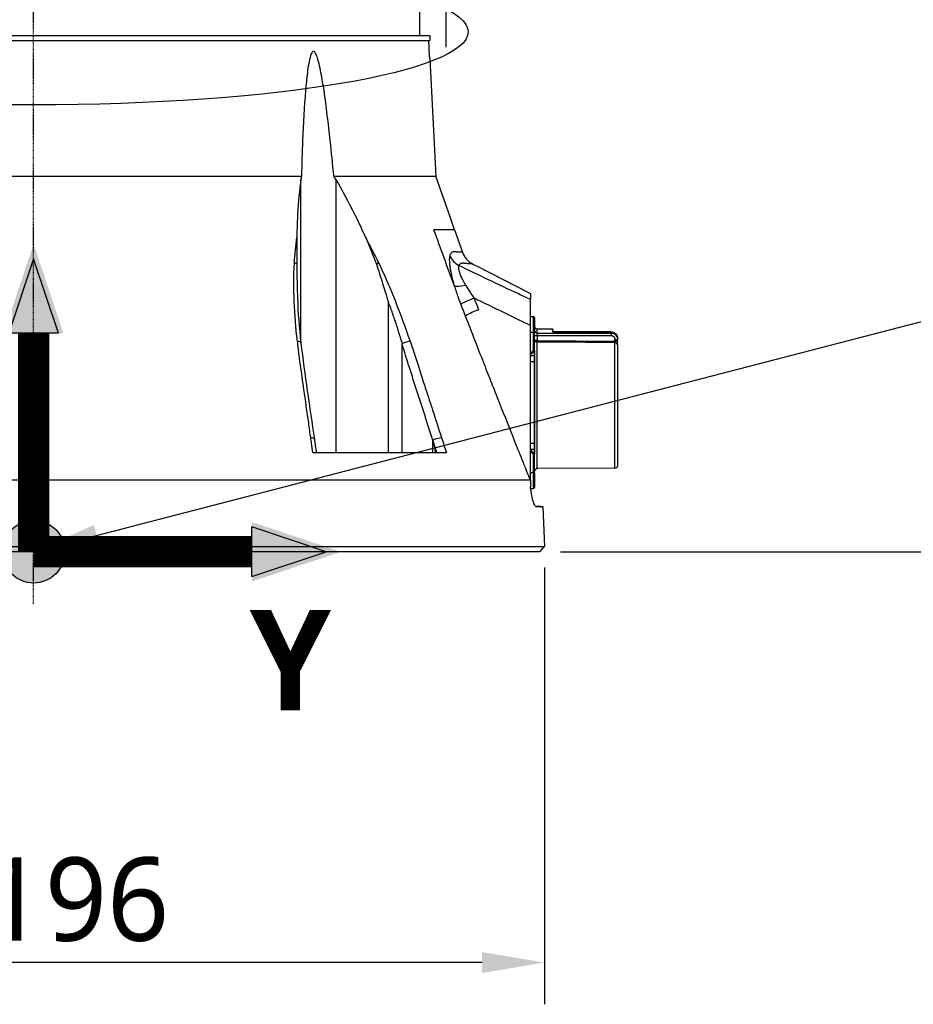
# Model space of a CAD drawing. Header units: millimetres. Extents: x 0 to 4378, y 0 to 2376.
# Tile 40 of 211: x 1700 to 1871, y 501 to 689. Entities that reach past the tile are written whole.
import ezdxf

# ---------------------------------------------------------------- set-up
doc = ezdxf.new("R2010")
doc.units = ezdxf.units.MM
doc.header["$LTSCALE"] = 0.2
doc.linetypes.add('CENTER2', pattern=[1.125, 0.75, -0.125, 0.125, -0.125])
for name, color, linetype in [('02_Center Line', 1, 'CENTER2'), ('07_Special Line2', 76, 'Continuous'), ('12_Before Rev.Num.', 5, 'Continuous'), ('13_After Rev.Num.', 6, 'Continuous')]:
    doc.layers.add(name, color=color, linetype=linetype)
doc.layers.add('14_Mark', color=7, linetype='Continuous', true_color=0xe03c31)
doc.styles.add('Rainbow-5.0 Style', font='malgunsl.ttf')
doc.dimstyles.new('Rainbow-5.0 Style', dxfattribs={"dimtxt": 4, "dimasz": 2.5, "dimexe": 1, "dimexo": 1, "dimgap": 1, "dimtad": 1, "dimdsep": 46, "dimtxsty": 'Rainbow-5.0 Style', "dimcen": 0, "dimclrd": 251, "dimclre": 251, "dimclrt": 7, "dimazin": 3, "dimtp": 0.1, "dimtm": 0.1, "dimtfac": 0.61, "dimtmove": 0, "dimatfit": 3, "dimfxl": 1, "dimlwd": -1, "dimlwe": -1, "dimarcsym": 1})
doc.dimstyles.new('Rainbow-5.0 Style$0', dxfattribs={"dimtxt": 4, "dimasz": 3, "dimexe": 2, "dimexo": 1, "dimgap": 0.8, "dimtad": 1, "dimzin": 9, "dimdsep": 46, "dimtxsty": 'Rainbow-5.0 Style', "dimcen": 0, "dimclrd": 251, "dimclre": 251, "dimclrt": 256, "dimadec": 1, "dimazin": 0, "dimtp": 0.1, "dimtm": 0.1, "dimtfac": 0.61, "dimtmove": 0, "dimatfit": 3, "dimfxl": 1, "dimlwd": -1, "dimlwe": -1, "dimarcsym": 1})

# ---------------------------------------------------------------- blocks, each defined once
blk = doc.blocks.new('Blk$A23K1-2P24F')
for p, q in [((74, 105), (74, 99)), ((-76, 99), (76, 99)), ((76, 99), (76, 98)), ((-76, 98), (76, 98)), ((75.95, 95), (75.79, 98)), ((75.97, 94.5), (77.15, 72.03)), ((-51.36, 72.03), (51.36, 72.03)), ((57.57, 72.03), (77.15, 72.03)), ((79.94, 64), (77.15, 72.03)), ((51.26, 40.02), (51.26, 71.39)), ((57.95, 71.39), (57.95, 19)), ((80.73, 61.74), (79.94, 64)), ((80.73, 61.74), (76.76, 61.74)), ((80.73, 61.74), (82.22, 57.42)), ((68.07, 47.76), (68.1, 47.7)), ((68.07, 19), (68.07, 47.76)), ((95.28, 13.76), (95.29, 48.34)), ((95.29, 45.12), (95.83, 45.12)), ((95.83, 45.12), (95.83, 42.12)), ((96.08, 44.87), (96.08, 42.12)), ((95.29, 42.12), (95.83, 42.12)), ((95.83, 42.12), (95.83, 38.56)), ((96.08, 42.12), (95.83, 42.12)), ((96.08, 38.56), (96.08, 42.12)), ((96.58, 41.91), (96.58, 42.72)), ((96.58, 42.72), (99.46, 42.72)), ((96.58, 41.91), (110.78, 41.91)), ((96.58, 41.91), (96.58, 41.44)), ((110.78, 42.13), (99.58, 42.13)), ((99.61, 42.14), (110.78, 42.14)), ((110.78, 42.14), (110.78, 42.13)), ((110.78, 42.13), (110.78, 41.91)), ((110.78, 41.91), (110.78, 41.44)), ((70.65, 19), (70.65, 39.92)), ((96.08, 41.44), (96.58, 41.44)), ((96.58, 41.44), (96.58, 40.47)), ((96.58, 41.44), (110.78, 41.44)), ((96.58, 40.47), (111.48, 40.38)), ((96.58, 40.47), (96.58, 40.47)), ((96.58, 15.93), (96.58, 40.19)), ((111.48, 40.69), (111.98, 40.69)), ((111.48, 40.38), (111.48, 40.69)), ((111.98, 40.38), (111.48, 40.38)), ((111.49, 16), (111.49, 40.11)), ((111.79, 41.36), (111.79, 41.36)), ((111.98, 40.89), (111.98, 40.69)), ((111.98, 40.7), (111.98, 40.7)), ((111.98, 40.69), (111.98, 40.38)), ((111.98, 39.65), (111.98, 39.32)), ((95.83, 38.56), (95.29, 38.01)), ((95.29, 37.72), (95.98, 38.41)), ((96.08, 38.56), (95.83, 38.56)), ((95.83, 38.56), (95.98, 38.41)), ((95.98, 38.41), (95.98, 37.64)), ((96.08, 38.56), (96.08, 37.79)), ((111.98, 39.32), (111.98, 16.71)), ((95.29, 37.64), (95.98, 37.64)), ((95.29, 36.49), (96.01, 36.49)), ((96.08, 36.49), (96.01, 36.49)), ((96.01, 36.49), (96.01, 20.76)), ((96.08, 36.49), (96.08, 20.76)), ((111.98, 36.63), (111.98, 35.57)), ((51.26, 35.21), (51.26, 35.22)), ((111.98, 34.47), (111.98, 28.42)), ((96.08, 30.04), (96.08, 30.73)), ((111.98, 27.32), (111.98, 26.55)), ((90.28, 26.1), (90.28, 26.1)), ((90.28, 26.1), (90.28, 26.1)), ((96.08, 25.4), (96.08, 25.77)), ((76.56, 19), (76.56, 21.4)), ((53.55, 19), (79.15, 19)), ((96.01, 20.76), (95.28, 20.76)), ((95.98, 19.6), (95.28, 19.6)), ((95.98, 18.83), (95.28, 19.53)), ((95.28, 19.24), (95.83, 18.69)), ((95.98, 19.6), (95.98, 18.83)), ((95.99, 19.87), (95.99, 19.87)), ((96.08, 20.76), (96.01, 20.76)), ((96.08, 19.46), (96.08, 18.69)), ((111.98, 19.82), (111.98, 19.09)), ((95.83, 18.69), (95.98, 18.83)), ((96.08, 18.69), (95.83, 18.69)), ((95.83, 18.69), (95.83, 15.12)), ((96.08, 15.12), (96.08, 18.69)), ((95.83, 15.12), (95.28, 15.12)), ((96.08, 15.12), (95.83, 15.12)), ((95.83, 15.12), (95.83, 12.12)), ((96.08, 15.12), (96.08, 12.37)), ((111.49, 16), (96.58, 15.93)), ((-97.38, 13.79), (95.2, 13.79)), ((95.28, 13.75), (95.28, 12.43)), ((95.32, 12.12), (95.83, 12.12)), ((96.39, 8.67), (96.57, 8.66)), ((97.63, 8.62), (97.43, 8.63)), ((97.63, 8.62), (98, 1)), ((-98, 1), (98, 1)), ((97.05, 0), (-97.05, 0)), ((43.67, 0), (43.67, 0)), ((57.69, 0), (57.69, 0)), ((97.05, 0), (98, 1)), ((26.98, 0), (26.98, 0))]:
    blk.add_line(p, q)
for centre, radius, start, end in [((86, 58.73), 4, 199.1531, 242.944), ((95.83, 44.87), 0.25, 359.9999, 89.9999), ((95.83, 12.37), 0.25, 269.9999, 359.9999)]:
    blk.add_arc(centre, radius, start, end)
for centre, major_axis, ratio, start_param, end_param in [((83.47, 58.05), (3.83, -1.16), 0.925248, 3.818786, 4.47978), ((49.16, 54.86), (-1.5, 0.09), 0.431477, 3.680016, 4.130429), ((65.27, 54.96), (1.1, 0.54), 0.051708, 5.11953, 5.637425), ((84.3, 52.24), (-3.83, -1.16), 0.183199, 0.288362, 1.124417), ((13.17, 31.41), (34.91, -89.99), 0.592261, 1.515827, 1.522233), ((85.53, 48.67), (-3.73, -1.4), 0.081475, 4.967599, 6.002006), ((86.37, 46.4), (-3.7, -1.34), 0.092176, 4.968203, 6.008214), ((96.58, 42.38), (-0.5, 0), 0.942375, 6.283178, 7.853975), ((49.77, 39.88), (1.49, 0.17), 0.323016, 0, 0.956975), ((71.03, 39.88), (-1.42, -0.49), 0.108063, 3.718305, 4.940203), ((96.58, 40.47), (-0.001, -0.3), 0.005238, 4.71241, 5.858953), ((111.48, 39.65), (0.5, 0), 0.910228, 6.28318, 7.84874), ((95.83, 38.56), (0.25, 0), 0.707107, 5.327873, 6.283185), ((95.83, 37.79), (0.25, 0), 0.707101, 5.327891, 6.283225), ((52.35, 21.37), (1.49, 0.21), 0.304914, 0, 0.962156), ((77.06, 21.37), (-1.43, -0.46), 0.133958, 3.706941, 5.02644), ((95.83, 19.46), (0.25, 0), 0.707101, 6.283148, 7.238486), ((95.83, 18.69), (0.25, 0), 0.707107, 6.283182, 7.238503)]:
    blk.add_ellipse(centre, major_axis=major_axis, ratio=ratio, start_param=start_param, end_param=end_param)
for points, knots in [([(57.57, 72.03), (57.35, 74.33), (57.12, 76.6), (56.53, 82.12), (56.15, 85.32), (55.53, 89.51), (55.34, 90.69), (55, 92.43), (54.88, 93), (54.61, 94.11), (54.47, 94.64), (54.18, 95.36), (54.06, 95.62), (53.88, 95.81), (53.84, 95.85), (53.75, 95.9), (53.71, 95.91), (53.63, 95.91), (53.59, 95.9), (53.51, 95.85), (53.47, 95.81), (53.3, 95.62), (53.2, 95.36), (52.96, 94.64), (52.85, 94.11), (52.65, 93), (52.57, 92.43), (52.35, 90.69), (52.24, 89.51), (51.89, 85.32), (51.73, 82.12), (51.5, 76.6), (51.43, 74.33), (51.36, 72.03)], [-10.718087, -10.718087, -10.718087, -10.718087, -10.065889, -10.065889, -9.118131, -9.118131, -8.790101, -8.790101, -8.626085, -8.626085, -8.46207, -8.46207, -8.384853, -8.384853, -8.367475, -8.367475, -8.350096, -8.350096, -8.332718, -8.332718, -8.315339, -8.315339, -8.238122, -8.238122, -8.074107, -8.074107, -7.910092, -7.910092, -7.582061, -7.582061, -6.634304, -6.634304, -5.982106, -5.982106, -5.982106, -5.982106]), ([(75.97, 94.5), (75.97, 94.5), (75.97, 94.51), (75.97, 94.56), (75.97, 94.6), (75.96, 94.69), (75.96, 94.75), (75.95, 94.87), (75.95, 94.94), (75.95, 95)], [0.22614495, 0.22614495, 0.22614495, 0.22614495, 0.24499019, 0.24499019, 0.26383542, 0.26383542, 0.28269627, 0.28269627, 0.30153984, 0.30153984, 0.30153984, 0.30153984]), ([(51.26, 71.39), (51.23, 71.14), (51.19, 70.89), (50.88, 68.47), (50.69, 66.21), (50.53, 62.68), (50.49, 61.47), (50.47, 60.24)], [-6.98839, -6.98839, -6.98839, -6.98839, -6.901908, -6.901908, -6.146186, -6.146186, -5.759883, -5.759883, -5.759883, -5.759883]), ([(57.95, 71.39), (58.1, 71.14), (58.25, 70.89), (59.64, 68.47), (60.82, 66.21), (62.54, 62.68), (63.11, 61.46), (63.67, 60.24)], [10.331972, 10.331972, 10.331972, 10.331972, 10.418454, 10.418454, 11.174175, 11.174175, 11.561016, 11.561016, 11.561016, 11.561016]), ([(50.01, 55.35), (50.06, 56.18), (50.13, 57), (50.2, 57.81), (50.28, 58.63), (50.36, 59.44), (50.47, 60.24)], [0, 0, 0, 0, 0.499876, 0.499876, 0.499876, 1, 1, 1, 1]), ([(50.47, 60.24), (50.45, 59.41), (50.45, 58.55), (50.45, 56.86), (50.45, 55.97), (50.46, 55.11)], [0.0000001, 0.0000001, 0.0000001, 0.0000001, 0.2754495, 0.2754495, 0.548569, 0.548569, 0.548569, 0.548569]), ([(63.67, 60.24), (64.05, 59.4), (64.42, 58.55), (65.1, 56.86), (65.43, 55.98), (65.73, 55.12)], [-0.542815, -0.542815, -0.542815, -0.542815, -0.2712747, -0.2712747, -0.0000024, -0.0000024, -0.0000024, -0.0000024]), ([(79.81, 56.74), (79.8, 56.71), (79.79, 56.68), (79.79, 56.65), (79.76, 56.55), (79.75, 56.43), (79.73, 56.3), (79.72, 56.16), (79.72, 56.02), (79.72, 55.87), (79.72, 55.71), (79.73, 55.54), (79.74, 55.35), (79.74, 55.3), (79.75, 55.24), (79.76, 55.18), (79.77, 55.07), (79.78, 54.96), (79.79, 54.84), (79.8, 54.81), (79.8, 54.77), (79.81, 54.74), (79.84, 54.51), (79.88, 54.26), (79.93, 53.99), (79.98, 53.72), (80.04, 53.43), (80.11, 53.11), (80.18, 52.79), (80.27, 52.44), (80.37, 52.07), (80.46, 51.71), (80.57, 51.34), (80.69, 50.93)], [0, 0, 0, 0, 0.033073, 0.033073, 0.033073, 0.156472, 0.156472, 0.156472, 0.278858, 0.278858, 0.278858, 0.399242, 0.399242, 0.399242, 0.434783, 0.434783, 0.434783, 0.5, 0.5, 0.5, 0.518952, 0.518952, 0.518952, 0.640378, 0.640378, 0.640378, 0.763037, 0.763037, 0.763037, 0.88506, 0.88506, 0.88506, 1, 1, 1, 1]), ([(82.22, 57.42), (82.22, 57.42), (82.2, 57.42), (82.15, 57.42), (82.12, 57.42), (82.09, 57.42), (82.05, 57.43), (82.03, 57.43), (82.01, 57.43), (81.98, 57.43), (81.97, 57.43), (81.96, 57.43), (81.95, 57.43), (81.94, 57.43), (81.92, 57.43), (81.91, 57.43), (81.88, 57.43), (81.84, 57.43), (81.8, 57.44), (81.78, 57.44), (81.76, 57.44), (81.73, 57.44), (81.71, 57.44), (81.68, 57.44), (81.66, 57.44), (81.57, 57.44), (81.48, 57.44), (81.4, 57.45), (81.38, 57.45), (81.36, 57.45), (81.34, 57.45), (81.33, 57.45), (81.32, 57.45), (81.31, 57.45), (81.3, 57.45), (81.3, 57.45), (81.28, 57.46), (81.24, 57.46), (81.21, 57.46), (81.19, 57.47), (81.18, 57.47), (81.17, 57.47), (81.16, 57.47), (81.16, 57.47), (81.16, 57.47), (81.16, 57.47), (81.15, 57.47), (81.15, 57.47), (81.15, 57.47), (81.15, 57.47), (81.15, 57.47), (81.15, 57.47), (81.15, 57.47), (81.15, 57.47), (81.15, 57.47), (81.1, 57.48), (81.04, 57.49), (80.98, 57.49), (80.96, 57.5), (80.93, 57.5), (80.9, 57.5), (80.88, 57.51), (80.87, 57.51), (80.85, 57.51), (80.84, 57.51), (80.83, 57.51), (80.81, 57.51), (80.76, 57.51), (80.72, 57.51), (80.68, 57.51), (80.66, 57.51), (80.64, 57.51), (80.62, 57.51), (80.61, 57.51), (80.6, 57.51), (80.57, 57.51), (80.49, 57.5), (80.39, 57.48), (80.29, 57.44), (80.25, 57.42), (80.2, 57.38), (80.15, 57.34), (80.13, 57.32), (80.1, 57.3), (80.08, 57.28), (80.06, 57.25), (80.03, 57.22), (80.01, 57.2), (79.99, 57.16), (79.94, 57.08), (79.9, 56.99), (79.86, 56.91), (79.83, 56.82), (79.81, 56.74)], [0, 0, 0, 0, 0.125, 0.125, 0.125, 0.1875, 0.1875, 0.1875, 0.21875, 0.21875, 0.21875, 0.234375, 0.234375, 0.234375, 0.25, 0.25, 0.25, 0.3125, 0.3125, 0.3125, 0.34375, 0.34375, 0.34375, 0.375, 0.375, 0.375, 0.5, 0.5, 0.5, 0.53125, 0.53125, 0.53125, 0.546875, 0.546875, 0.546875, 0.5625, 0.5625, 0.5625, 0.59375, 0.59375, 0.59375, 0.609375, 0.609375, 0.609375, 0.6171875, 0.6171875, 0.6171875, 0.6196289, 0.6196289, 0.6196289, 0.6220703, 0.6220703, 0.6220703, 0.625, 0.625, 0.625, 0.6875, 0.6875, 0.6875, 0.71875, 0.71875, 0.71875, 0.734375, 0.734375, 0.734375, 0.75, 0.75, 0.75, 0.78125, 0.78125, 0.78125, 0.796875, 0.796875, 0.796875, 0.8125, 0.8125, 0.8125, 0.875, 0.875, 0.875, 0.90625, 0.90625, 0.90625, 0.921875, 0.921875, 0.921875, 0.9375, 0.9375, 0.9375, 0.96875, 0.96875, 0.96875, 0.9999999, 0.9999999, 0.9999999, 0.9999999]), ([(50.58, 40.38), (50.29, 42.91), (50.09, 45.43), (49.98, 47.94), (49.87, 50.44), (49.86, 52.92), (50.01, 55.35)], [0, 0, 0, 0, 0.499739, 0.499739, 0.499739, 1, 1, 1, 1]), ([(50.46, 55.11), (50.48, 53.9), (50.5, 52.69), (50.55, 50.36), (50.58, 49.43), (50.6, 48.72), (50.6, 48.71), (50.6, 48.7)], [0.0000003, 0.0000003, 0.0000003, 0.0000003, 0.3859946, 0.3859946, 0.7222348, 0.7222348, 0.7268017, 0.7268017, 0.7268017, 0.7268017]), ([(65.73, 55.12), (66.14, 53.95), (66.55, 52.66), (67.27, 50.34), (67.53, 49.45), (67.82, 48.53), (67.88, 48.34), (67.98, 48.02), (68.03, 47.89), (68.07, 47.76)], [-0.5896878, -0.5896878, -0.5896878, -0.5896878, -0.3346623, -0.3346623, -0.1007953, -0.1007953, -0.0408483, -0.0408483, 0, 0, 0, 0]), ([(66.17, 55.36), (66.45, 54.78), (66.72, 54.19), (66.99, 53.6), (67.27, 52.99), (67.55, 52.37), (67.82, 51.75), (68.36, 50.5), (68.87, 49.25), (69.37, 47.99), (70.38, 45.47), (71.31, 42.93), (72.19, 40.38)], [0, 0, 0, 0, 0.1198668, 0.1198668, 0.1198668, 0.2457072, 0.2457072, 0.2457072, 0.4972778, 0.4972778, 0.4972778, 1, 1, 1, 1]), ([(81.54, 54.87), (81.47, 54.77), (81.44, 54.63), (81.45, 54.44), (81.45, 54.25), (81.49, 54.05), (81.58, 53.74), (81.67, 53.44), (81.79, 53.12), (82, 52.67), (82.21, 52.22), (82.49, 51.69), (82.84, 51.11)], [0, 0, 0, 0, 0.25, 0.25, 0.25, 0.5, 0.5, 0.5, 0.75, 0.75, 0.75, 1, 1, 1, 1]), ([(84.18, 55.17), (84.18, 55.17), (84.18, 55.17), (84.18, 55.17), (84.18, 55.17), (84.17, 55.17), (84.15, 55.17), (84.14, 55.17), (84.12, 55.17), (84.1, 55.17), (84.1, 55.17), (84.1, 55.17), (84.1, 55.17), (84.08, 55.17), (84.06, 55.18), (84.03, 55.18), (84.02, 55.18), (84.01, 55.18), (84, 55.18), (83.98, 55.18), (83.97, 55.18), (83.95, 55.18), (83.94, 55.18), (83.94, 55.18), (83.93, 55.18), (83.92, 55.18), (83.91, 55.18), (83.89, 55.18), (83.88, 55.19), (83.86, 55.19), (83.85, 55.19), (83.82, 55.19), (83.79, 55.19), (83.75, 55.19), (83.72, 55.19), (83.69, 55.2), (83.65, 55.2), (83.63, 55.2), (83.61, 55.2), (83.59, 55.2), (83.58, 55.2), (83.56, 55.2), (83.55, 55.2), (83.52, 55.2), (83.48, 55.2), (83.45, 55.21), (83.41, 55.21), (83.38, 55.21), (83.35, 55.21), (83.34, 55.21), (83.32, 55.21), (83.31, 55.21), (83.29, 55.21), (83.27, 55.21), (83.25, 55.22), (83.22, 55.22), (83.2, 55.22), (83.17, 55.22), (83.17, 55.22), (83.16, 55.22), (83.15, 55.22), (83.14, 55.23), (83.12, 55.23), (83.11, 55.23), (83.09, 55.23), (83.07, 55.23), (83.05, 55.24), (83.05, 55.24), (83.05, 55.24), (83.05, 55.24), (83.01, 55.24), (82.97, 55.25), (82.93, 55.25), (82.92, 55.26), (82.9, 55.26), (82.88, 55.26), (82.85, 55.26), (82.82, 55.27), (82.79, 55.27), (82.79, 55.27), (82.79, 55.27), (82.78, 55.27), (82.75, 55.28), (82.72, 55.28), (82.68, 55.29), (82.66, 55.29), (82.65, 55.29), (82.63, 55.29), (82.56, 55.3), (82.49, 55.3), (82.43, 55.3), (82.43, 55.3), (82.43, 55.3), (82.42, 55.3), (82.39, 55.3), (82.34, 55.3), (82.29, 55.3), (82.26, 55.3), (82.23, 55.3), (82.2, 55.29), (82.17, 55.29), (82.15, 55.29), (82.11, 55.28), (82.06, 55.27), (82.03, 55.26), (82, 55.25), (81.98, 55.25), (81.97, 55.25), (81.96, 55.24), (81.96, 55.24), (81.95, 55.24), (81.95, 55.24), (81.95, 55.24), (81.94, 55.24), (81.94, 55.23), (81.88, 55.21), (81.83, 55.19), (81.78, 55.15), (81.76, 55.14), (81.74, 55.12), (81.72, 55.11), (81.65, 55.04), (81.59, 54.97), (81.54, 54.89), (81.54, 54.88), (81.54, 54.88), (81.54, 54.87)], [0.0000168, 0.0000168, 0.0000168, 0.0000168, 0.0203023, 0.0203023, 0.0203023, 0.0754814, 0.0754814, 0.0754814, 0.125, 0.125, 0.125, 0.1255, 0.1255, 0.1255, 0.170881, 0.170881, 0.170881, 0.1875, 0.1875, 0.1875, 0.2121861, 0.2121861, 0.2121861, 0.21875, 0.21875, 0.21875, 0.234375, 0.234375, 0.234375, 0.25, 0.25, 0.25, 0.2982721, 0.2982721, 0.2982721, 0.3445301, 0.3445301, 0.3445301, 0.375, 0.375, 0.375, 0.3939691, 0.3939691, 0.3939691, 0.4409288, 0.4409288, 0.4409288, 0.4846804, 0.4846804, 0.4846804, 0.5, 0.5, 0.5, 0.5276863, 0.5276863, 0.5276863, 0.5625, 0.5625, 0.5625, 0.5728198, 0.5728198, 0.5728198, 0.59375, 0.59375, 0.59375, 0.6233696, 0.6233696, 0.6233696, 0.625, 0.625, 0.625, 0.6683553, 0.6683553, 0.6683553, 0.6875, 0.6875, 0.6875, 0.7155288, 0.7155288, 0.7155288, 0.71875, 0.71875, 0.71875, 0.75, 0.75, 0.75, 0.7616806, 0.7616806, 0.7616806, 0.8097504, 0.8097504, 0.8097504, 0.8125, 0.8125, 0.8125, 0.84375, 0.84375, 0.84375, 0.859375, 0.859375, 0.859375, 0.875, 0.875, 0.875, 0.890625, 0.890625, 0.890625, 0.8984375, 0.8984375, 0.8984375, 0.9023437, 0.9023437, 0.9023437, 0.90625, 0.90625, 0.90625, 0.9375, 0.9375, 0.9375, 0.9500091, 0.9500091, 0.9500091, 0.9971279, 0.9971279, 0.9971279, 0.9999997, 0.9999997, 0.9999997, 0.9999997]), ([(95.29, 48.34), (94.52, 48.7), (93.76, 49.06), (92.99, 49.42), (89.17, 51.22), (85.35, 53.03), (81.54, 54.87)], [0, 0, 0, 0, 0.1670722, 0.1670722, 0.1670722, 0.9999999, 0.9999999, 0.9999999, 0.9999999]), ([(84.18, 55.17), (84.56, 54.98), (85.6, 54.45), (87.31, 53.58), (89.3, 52.56), (91.3, 51.55), (93.29, 50.53), (94.62, 49.86), (95.29, 49.52)], [0, 0, 0, 0, 0.101568, 0.28125, 0.460931, 0.640613, 0.820295, 1, 1, 1, 1]), ([(82.84, 51.11), (82.98, 50.88), (83.14, 50.61), (83.31, 50.35), (83.4, 50.22), (83.49, 50.08), (83.57, 49.95), (83.66, 49.81), (83.75, 49.67), (83.85, 49.52), (84.04, 49.25), (84.25, 48.94), (84.48, 48.61)], [0, 0, 0, 0, 0.328885, 0.328885, 0.328885, 0.5, 0.5, 0.5, 0.673833, 0.673833, 0.673833, 1, 1, 1, 1]), ([(80.69, 50.93), (80.8, 50.58), (80.91, 50.22), (81.04, 49.85), (81.16, 49.47), (81.3, 49.09), (81.44, 48.68), (81.59, 48.28), (81.75, 47.85), (81.92, 47.41)], [0.0000089, 0.0000089, 0.0000089, 0.0000089, 0.3333333, 0.3333333, 0.3333333, 0.6666667, 0.6666667, 0.6666667, 1, 1, 1, 1]), ([(95.29, 49.52), (95.29, 49.52), (95.29, 49.51), (95.29, 49.49), (95.29, 49.48), (95.29, 49.45), (95.29, 49.42), (95.29, 49.38), (95.29, 49.34), (95.29, 49.29), (95.29, 49.29), (95.29, 49.29), (95.29, 49.29), (95.29, 49.23), (95.29, 49.17), (95.29, 49.11), (95.29, 49.08), (95.29, 49.06), (95.29, 49.02), (95.29, 48.99), (95.29, 48.95), (95.29, 48.89), (95.29, 48.8), (95.29, 48.66), (95.29, 48.34)], [0, 0, 0, 0, 0.167585, 0.167585, 0.167585, 0.335224, 0.335224, 0.335224, 0.5, 0.5, 0.5, 0.502873, 0.502873, 0.502873, 0.670529, 0.670529, 0.670529, 0.75, 0.75, 0.75, 0.838181, 0.838181, 0.838181, 1, 1, 1, 1]), ([(81.92, 47.41), (82.01, 47.17), (82.11, 46.93), (82.2, 46.68), (82.3, 46.44), (82.39, 46.19), (82.49, 45.95), (82.58, 45.7), (82.68, 45.45), (82.78, 45.2)], [0, 0, 0, 0, 0.3333333, 0.3333333, 0.3333333, 0.6666667, 0.6666667, 0.6666667, 1, 1, 1, 1]), ([(95.29, 43.37), (93.84, 44.07), (92.43, 44.76), (91.04, 45.43), (89, 46.42), (87.01, 47.38), (85.08, 48.32), (84.88, 48.42), (84.68, 48.52), (84.48, 48.61)], [0, 0, 0, 0, 0.3806895, 0.3806895, 0.3806895, 0.9413102, 0.9413102, 0.9413102, 1, 1, 1, 1]), ([(68.3, 47.12), (68.38, 46.91), (68.46, 46.66), (68.61, 46.22), (68.69, 46), (68.75, 45.82), (68.8, 45.67), (68.83, 45.6), (68.85, 45.53), (68.87, 45.47), (68.89, 45.41), (68.89, 45.4), (68.92, 45.33), (69.03, 45.01), (69.13, 44.71), (69.23, 44.41), (69.28, 44.26), (69.33, 44.11), (69.38, 43.96), (69.43, 43.82), (69.48, 43.64), (69.52, 43.53), (69.59, 43.31), (69.68, 43.05), (69.77, 42.75), (69.87, 42.45), (69.96, 42.15), (70.1, 41.73), (70.16, 41.52), (70.22, 41.34), (70.27, 41.19), (70.29, 41.11), (70.31, 41.04), (70.33, 40.98), (70.35, 40.92), (70.35, 40.91), (70.38, 40.83), (70.48, 40.5), (70.56, 40.22), (70.65, 39.92)], [0.0000001, 0.0000001, 0.0000001, 0.0000001, 0.125, 0.125, 0.125, 0.1875, 0.1875, 0.1875, 0.21875, 0.21875, 0.21875, 0.25, 0.25, 0.25, 0.375, 0.375, 0.375, 0.4375, 0.4375, 0.4375, 0.5, 0.5, 0.5, 0.625, 0.625, 0.625, 0.75, 0.75, 0.75, 0.8125, 0.8125, 0.8125, 0.84375, 0.84375, 0.84375, 0.875, 0.875, 0.875, 1, 1, 1, 1]), ([(82.78, 45.2), (84.03, 41.98), (85.16, 39.07), (86.19, 36.46), (86.7, 35.16), (87.18, 33.94), (87.63, 32.79), (87.86, 32.21), (88.08, 31.66), (88.29, 31.12), (88.4, 30.85), (88.5, 30.59), (88.6, 30.33), (88.66, 30.2), (88.71, 30.08), (88.76, 29.95), (88.81, 29.82), (88.84, 29.74), (88.91, 29.57), (89.95, 26.94), (90.97, 24.37), (92.03, 21.71), (92.29, 21.05), (92.56, 20.38), (92.82, 19.72), (92.96, 19.39), (93.09, 19.06), (93.22, 18.73), (93.29, 18.56), (93.35, 18.4), (93.42, 18.23), (93.45, 18.15), (93.49, 18.07), (93.52, 17.98), (93.55, 17.9), (93.57, 17.84), (93.62, 17.73), (93.79, 17.3), (93.95, 16.91), (94.08, 16.58), (94.15, 16.41), (94.21, 16.26), (94.26, 16.12), (94.29, 16.05), (94.32, 15.98), (94.34, 15.92), (94.36, 15.89), (94.37, 15.86), (94.38, 15.83), (94.39, 15.8), (94.39, 15.79), (94.42, 15.74), (94.51, 15.52), (94.58, 15.32), (94.65, 15.16), (94.68, 15.07), (94.71, 15), (94.74, 14.93), (94.75, 14.89), (94.77, 14.86), (94.78, 14.83), (94.79, 14.8), (94.79, 14.8), (94.82, 14.74), (94.86, 14.63), (94.9, 14.54), (94.93, 14.45), (94.95, 14.41), (94.96, 14.37), (94.98, 14.34), (94.99, 14.3), (94.99, 14.3), (95.02, 14.24), (95.06, 14.13), (95.07, 14.1), (95.12, 14), (95.15, 13.91), (95.18, 13.84), (95.28, 13.75)], [0.0000016, 0.0000016, 0.0000016, 0.0000016, 0.25, 0.25, 0.25, 0.375, 0.375, 0.375, 0.4375, 0.4375, 0.4375, 0.46875, 0.46875, 0.46875, 0.484375, 0.484375, 0.484375, 0.5, 0.5, 0.5, 0.75, 0.75, 0.75, 0.8125, 0.8125, 0.8125, 0.84375, 0.84375, 0.84375, 0.859375, 0.859375, 0.859375, 0.8671875, 0.8671875, 0.8671875, 0.875, 0.875, 0.875, 0.90625, 0.90625, 0.90625, 0.921875, 0.921875, 0.921875, 0.9296875, 0.9296875, 0.9296875, 0.9335938, 0.9335938, 0.9335938, 0.9375, 0.9375, 0.9375, 0.953125, 0.953125, 0.953125, 0.9609375, 0.9609375, 0.9609375, 0.9648438, 0.9648438, 0.9648438, 0.96875, 0.96875, 0.96875, 0.9765625, 0.9765625, 0.9765625, 0.9804688, 0.9804688, 0.9804688, 0.984375, 0.984375, 0.984375, 0.9921875, 0.9921875, 0.9921875, 0.99842, 0.99842, 0.99842, 0.99842]), ([(96.08, 43.61), (96.08, 43.61), (96.08, 43.61), (96.08, 43.61), (96.08, 43.61), (96.08, 43.61), (96.08, 43.61), (96.08, 43.65), (96.08, 43.68), (96.08, 43.72), (96.08, 43.73), (96.08, 43.74), (96.08, 43.75), (96.08, 43.86), (96.08, 43.99), (96.08, 44.12)], [-0.7593239, -0.7593239, -0.7593239, -0.7593239, -0.7584135, -0.7584135, -0.7584135, -0.75, -0.75, -0.75, -0.567732, -0.567732, -0.567732, -0.5, -0.5, -0.5, -0.0583516, -0.0583516, -0.0583516, -0.0583516]), ([(96.08, 44.12), (96.08, 44.02), (96.08, 43.93), (96.08, 43.75), (96.08, 43.66), (96.08, 43.61)], [0.00670285, 0.00670285, 0.00670285, 0.00670285, 0.04950947, 0.04950947, 0.10123655, 0.10123655, 0.10123655, 0.10123655]), ([(96.08, 44.05), (96.08, 43.98), (96.08, 43.91), (96.08, 43.76), (96.08, 43.68), (96.08, 43.62)], [0.01705836, 0.01705836, 0.01705836, 0.01705836, 0.04848809, 0.04848809, 0.09711513, 0.09711513, 0.09711513, 0.09711513]), ([(96.08, 43.61), (96.08, 43.61), (96.08, 43.61), (96.08, 43.61), (96.08, 43.61), (96.08, 43.61), (96.08, 43.61), (96.08, 43.57), (96.08, 43.56), (96.08, 43.56)], [-0.2540021, -0.2540021, -0.2540021, -0.2540021, -0.25, -0.25, -0.25, -0.2403773, -0.2403773, -0.2403773, -0.0569946, -0.0569946, -0.0569946, -0.0569946]), ([(96.08, 43.22), (96.08, 43.22), (96.08, 43.21), (96.08, 43.21), (96.08, 43.2), (96.09, 43.16), (96.09, 43.12), (96.11, 43.05), (96.13, 43.01), (96.17, 42.94), (96.19, 42.91), (96.25, 42.85), (96.28, 42.83), (96.34, 42.78), (96.38, 42.77), (96.47, 42.73), (96.53, 42.72), (96.58, 42.72)], [0.49764302, 0.49764302, 0.49764302, 0.49764302, 0.49789768, 0.49789768, 0.49937299, 0.49937299, 0.51113869, 0.51113869, 0.52290027, 0.52290027, 0.53466186, 0.53466186, 0.54642345, 0.54642345, 0.55818503, 0.55818503, 0.57536616, 0.57536616, 0.57536616, 0.57536616]), ([(99.58, 42.13), (99.5, 42.52), (99.46, 42.72), (99.46, 42.72), (99.46, 42.72), (99.46, 42.72), (99.46, 42.72)], [0.0000001, 0.0000001, 0.0000001, 0.0000001, 0.5, 0.5, 0.5, 0.5000002, 0.5000002, 0.5000002, 0.5000002]), ([(99.46, 42.72), (99.47, 42.72), (99.48, 42.72), (99.5, 42.71), (99.51, 42.71), (99.53, 42.7), (99.53, 42.69), (99.55, 42.67), (99.55, 42.66), (99.55, 42.65), (99.55, 42.65), (99.55, 42.65), (99.55, 42.65), (99.55, 42.64), (99.55, 42.64), (99.55, 42.64), (99.55, 42.64), (99.55, 42.64), (99.55, 42.64), (99.55, 42.64), (99.55, 42.64), (99.55, 42.64), (99.55, 42.64), (99.55, 42.64), (99.55, 42.64), (99.55, 42.64), (99.55, 42.64), (99.55, 42.64), (99.55, 42.64), (99.55, 42.64), (99.56, 42.64), (99.56, 42.64), (99.56, 42.63), (99.56, 42.63)], [0, 0, 0, 0, 0.00319076, 0.00319076, 0.00644344, 0.00644344, 0.0096939, 0.0096939, 0.01294458, 0.01294458, 0.01330533, 0.01330533, 0.01338436, 0.01338436, 0.01346411, 0.01346411, 0.01362481, 0.01362481, 0.01378268, 0.01378268, 0.01425599, 0.01425599, 0.01567435, 0.01567435, 0.01992886, 0.01992886, 0.02631063, 0.02631063, 0.03588332, 0.03588332, 0.05024247, 0.05024247, 0.07898618, 0.07898618, 0.07898618, 0.07898618]), ([(99.58, 42.13), (99.58, 42.14), (99.58, 42.14), (99.59, 42.14), (99.6, 42.14), (99.61, 42.14)], [-0.016686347, -0.016686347, -0.016686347, -0.016686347, -0.015875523, -0.015875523, -0.012771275, -0.012771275, -0.012771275, -0.012771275]), ([(110.78, 42.14), (110.91, 42.14), (111.03, 42.12), (111.26, 42.04), (111.38, 41.98), (111.58, 41.83), (111.67, 41.74), (111.82, 41.52), (111.88, 41.4), (111.94, 41.22), (111.95, 41.17), (111.96, 41.11)], [0, 0, 0, 0, 0.0366318, 0.0366318, 0.0744159, 0.0744159, 0.1126989, 0.1126989, 0.1523139, 0.1523139, 0.1692642, 0.1692642, 0.1692642, 0.1692642]), ([(110.78, 42.14), (110.91, 42.14), (111.03, 42.12), (111.17, 42.07), (111.2, 42.06), (111.22, 42.05)], [0.00000187, 0.00000187, 0.00000187, 0.00000187, 0.03723284, 0.03723284, 0.04491961, 0.04491961, 0.04491961, 0.04491961]), ([(110.78, 42.13), (110.94, 42.13), (111.1, 42.1), (111.25, 42.04), (111.4, 41.97), (111.53, 41.88), (111.64, 41.76), (111.75, 41.64), (111.84, 41.5), (111.9, 41.36), (111.95, 41.21), (111.98, 41.05), (111.98, 40.89)], [-1, -1, -1, -1, -0.75, -0.75, -0.75, -0.5, -0.5, -0.5, -0.25, -0.25, -0.25, 0, 0, 0, 0]), ([(110.78, 41.91), (110.82, 41.91), (110.9, 41.91), (111.02, 41.89), (111.15, 41.86), (111.22, 41.83), (111.25, 41.81), (111.27, 41.8), (111.34, 41.77), (111.38, 41.75), (111.48, 41.69), (111.57, 41.62), (111.65, 41.54), (111.77, 41.41), (111.85, 41.27), (111.9, 41.15), (112.01, 40.86), (111.98, 40.7), (111.98, 40.69)], [-1, -1, -1, -1, -0.875, -0.875, -0.875, -0.7531665, -0.7531665, -0.7531665, -0.6774673, -0.6774673, -0.6774673, -0.5, -0.5, -0.5, -0.3512367, -0.3512367, -0.3512367, -0.0000001, -0.0000001, -0.0000001, -0.0000001]), ([(111.32, 42), (111.38, 41.97), (111.43, 41.94), (111.53, 41.87), (111.58, 41.83), (111.62, 41.79)], [0.05614746, 0.05614746, 0.05614746, 0.05614746, 0.07491055, 0.07491055, 0.0928068, 0.0928068, 0.0928068, 0.0928068]), ([(111.69, 41.71), (111.71, 41.68), (111.73, 41.65), (111.8, 41.55), (111.85, 41.48), (111.88, 41.39)], [0.10356641, 0.10356641, 0.10356641, 0.10356641, 0.11329923, 0.11329923, 0.14003149, 0.14003149, 0.14003149, 0.14003149]), ([(53.15, 21.86), (53.02, 22.8), (52.88, 23.74), (52.75, 24.69), (52.45, 26.83), (52.15, 28.98), (51.84, 31.12), (51.62, 32.66), (51.4, 34.21), (51.19, 35.75), (51.17, 35.83), (51.16, 35.92), (51.15, 36), (50.95, 37.46), (50.75, 38.92), (50.58, 40.38)], [0, 0, 0, 0, 0.152677, 0.152677, 0.152677, 0.499986, 0.499986, 0.499986, 0.749983, 0.749983, 0.749983, 0.763385, 0.763385, 0.763385, 1, 1, 1, 1]), ([(76.56, 21.4), (75.56, 24.49), (74.56, 27.58), (73.57, 30.66), (73.07, 32.21), (72.56, 33.76), (72.07, 35.31), (71.66, 36.58), (71.28, 37.86), (70.89, 39.13), (70.81, 39.4), (70.73, 39.66), (70.65, 39.92)], [0, 0, 0, 0, 0.5, 0.5, 0.5, 0.750745, 0.750745, 0.750745, 0.957271, 0.957271, 0.957271, 1, 1, 1, 1]), ([(72.19, 40.38), (72.72, 38.84), (73.22, 37.29), (73.72, 35.75), (74.08, 34.65), (74.44, 33.54), (74.8, 32.44), (74.94, 32), (75.08, 31.56), (75.23, 31.12), (75.66, 29.8), (76.08, 28.47), (76.51, 27.15), (77.09, 25.38), (77.66, 23.62), (78.23, 21.86)], [0, 0, 0, 0, 0.250019, 0.250019, 0.250019, 0.428779, 0.428779, 0.428779, 0.500005, 0.500005, 0.500005, 0.71439, 0.71439, 0.71439, 1, 1, 1, 1]), ([(96.58, 40.47), (96.51, 40.47), (96.44, 40.47), (96.37, 40.48), (96.31, 40.49), (96.26, 40.5), (96.21, 40.51), (96.13, 40.53), (96.08, 40.56), (96.08, 40.59)], [-1, -1, -1, -1, -0.75, -0.75, -0.75, -0.5, -0.5, -0.5, -0.0069127, -0.0069127, -0.0069127, -0.0069127]), ([(96.58, 40.19), (96.55, 40.19), (96.48, 40.2), (96.41, 40.22), (96.34, 40.24), (96.29, 40.27), (96.24, 40.31), (96.21, 40.33), (96.18, 40.36), (96.15, 40.39), (96.13, 40.42), (96.12, 40.44), (96.11, 40.46), (96.1, 40.5), (96.09, 40.54), (96.08, 40.58), (96.08, 40.59)], [0, 0, 0, 0, 0.01020783, 0.01894268, 0.02273913, 0.03195605, 0.03947484, 0.04279924, 0.04608711, 0.05257088, 0.0557799, 0.05897145, 0.06242711, 0.06586948, 0.07270408, 0.07894445, 0.07894445, 0.07894445, 0.07894445]), ([(110.78, 41.44), (110.81, 41.44), (110.86, 41.44), (110.94, 41.42), (111, 41.4), (111.05, 41.38), (111.1, 41.35), (111.16, 41.32), (111.22, 41.27), (111.28, 41.21), (111.33, 41.15), (111.37, 41.08), (111.41, 41.02), (111.43, 40.97), (111.45, 40.91), (111.47, 40.85), (111.48, 40.77), (111.48, 40.72), (111.48, 40.69)], [0, 0, 0, 0, 0.0074476, 0.0168053, 0.0221929, 0.0280387, 0.033538, 0.0387033, 0.0480235, 0.0559998, 0.0639175, 0.0733644, 0.0786622, 0.0843356, 0.0905816, 0.0962476, 0.1057698, 0.1128351, 0.1128351, 0.1128351, 0.1128351]), ([(111.48, 40.38), (111.48, 40.32), (111.48, 40.27), (111.48, 40.22), (111.49, 40.17), (111.49, 40.13), (111.49, 40.11)], [-1, -1, -1, -1, -0.5, -0.5, -0.5, 0, 0, 0, 0]), ([(111.91, 41.32), (111.92, 41.3), (111.92, 41.29), (111.96, 41.17), (111.98, 41.06), (111.98, 40.96)], [0.14838184, 0.14838184, 0.14838184, 0.14838184, 0.15307896, 0.15307896, 0.18493855, 0.18493855, 0.18493855, 0.18493855]), ([(111.98, 39.65), (111.98, 39.72), (111.98, 39.82), (111.98, 39.95), (111.98, 39.95), (111.98, 39.95), (111.98, 39.95), (111.98, 39.95), (111.98, 40.01), (111.98, 40.15), (111.98, 40.21), (111.98, 40.29), (111.98, 40.38)], [0, 0, 0, 0, 0.499965, 0.499965, 0.499965, 0.500055, 0.500055, 0.500055, 0.75, 0.75, 0.75, 1, 1, 1, 1]), ([(95.98, 37.64), (95.98, 37.64), (95.98, 37.62), (95.98, 37.58), (95.98, 37.54), (95.99, 37.48), (95.99, 37.39), (95.99, 37.28), (96, 37.18), (96, 37.11), (96, 37.09), (96, 37.06), (96, 37.03), (96.01, 36.86), (96.01, 36.67), (96.01, 36.49)], [0.000013, 0.000013, 0.000013, 0.000013, 0.1194582, 0.1194582, 0.1194582, 0.25, 0.25, 0.25, 0.5, 0.5, 0.5, 0.5722247, 0.5722247, 0.5722247, 1, 1, 1, 1]), ([(96.08, 37.12), (96.08, 37.11), (96.08, 37.1), (96.08, 37.1), (96.08, 36.88), (96.08, 36.68), (96.08, 36.5)], [-0.4517049, -0.4517049, -0.4517049, -0.4517049, -0.4388658, -0.4388658, -0.4388658, -0.0130712, -0.0130712, -0.0130712, -0.0130712]), ([(96.08, 34.06), (96.08, 34.2), (96.08, 34.34), (96.08, 34.48), (96.08, 35.17), (96.08, 35.83), (96.08, 36.46), (96.08, 36.47), (96.08, 36.48), (96.08, 36.49)], [0.73734136, 0.73734136, 0.73734136, 0.73734136, 0.75, 0.75, 0.75, 0.8125, 0.8125, 0.8125, 0.81341016, 0.81341016, 0.81341016, 0.81341016]), ([(96.08, 31.66), (96.08, 31.89), (96.08, 32.11), (96.08, 32.33), (96.08, 32.57), (96.08, 32.8), (96.08, 33.03)], [0.66865873, 0.66865873, 0.66865873, 0.66865873, 0.6875, 0.6875, 0.6875, 0.7074091, 0.7074091, 0.7074091, 0.7074091]), ([(96.08, 23.22), (96.08, 23.39), (96.08, 23.56), (96.08, 23.73), (96.08, 23.98), (96.08, 24.22), (96.08, 24.47)], [0.42174158, 0.42174158, 0.42174158, 0.42174158, 0.4375, 0.4375, 0.4375, 0.46021168, 0.46021168, 0.46021168, 0.46021168]), ([(53.55, 19), (53.47, 19.61), (53.38, 20.21), (53.3, 20.82), (53.25, 21.17), (53.2, 21.51), (53.15, 21.86)], [0, 0, 0, 0, 0.637195, 0.637195, 0.637195, 1, 1, 1, 1]), ([(76.56, 21.4), (76.61, 21.25), (76.66, 21.1), (76.76, 20.65), (76.8, 20.42), (76.91, 19.83), (76.97, 19.38), (77.02, 19)], [0, 0, 0, 0, 0.0488335, 0.0488335, 0.0915095, 0.0915095, 0.1713664, 0.1713664, 0.1713664, 0.1713664]), ([(96.08, 20.76), (96.08, 21.09), (96.08, 21.43), (96.08, 21.78), (96.08, 21.78), (96.08, 21.79), (96.08, 21.8)], [0.34103199, 0.34103199, 0.34103199, 0.34103199, 0.375, 0.375, 0.375, 0.37575285, 0.37575285, 0.37575285, 0.37575285]), ([(96.01, 20.76), (96.01, 20.72), (96.01, 20.69), (96.01, 20.66), (96.01, 20.51), (96.01, 20.36), (96, 20.22), (96, 20.19), (96, 20.16), (96, 20.13), (96, 20.1), (96, 20), (95.99, 19.85), (95.99, 19.76), (95.98, 19.7), (95.98, 19.66), (95.98, 19.63), (95.98, 19.61), (95.98, 19.6)], [0, 0, 0, 0, 0.0783483, 0.0783483, 0.0783483, 0.4263239, 0.4263239, 0.4263239, 0.5, 0.5, 0.5, 0.75, 0.75, 0.75, 0.8857961, 0.8857961, 0.8857961, 0.9999955, 0.9999955, 0.9999955, 0.9999955]), ([(96.08, 20.74), (96.08, 20.56), (96.08, 20.36), (96.08, 20.15), (96.08, 20.12), (96.08, 20.1), (96.08, 20.07)], [-0.9866876, -0.9866876, -0.9866876, -0.9866876, -0.5625416, -0.5625416, -0.5625416, -0.5090717, -0.5090717, -0.5090717, -0.5090717]), ([(96.08, 20.07), (96.08, 19.89), (96.08, 19.73), (96.08, 19.55), (96.08, 19.52), (96.08, 19.5)], [0, 0, 0, 0, 0.05830499, 0.05830499, 0.06988137, 0.06988137, 0.06988137, 0.06988137]), ([(111.98, 17.02), (111.98, 16.9), (111.98, 16.84), (111.98, 16.82), (111.98, 16.82), (111.98, 16.82), (111.98, 16.82), (111.98, 16.82)], [0, 0, 0, 0, 0.1895116, 0.1895116, 0.2130059, 0.2130059, 0.2136636, 0.2136636, 0.2136636, 0.2136636]), ([(96.58, 15.93), (96.57, 15.93), (96.57, 15.92), (96.55, 15.92), (96.53, 15.92), (96.47, 15.91), (96.42, 15.9), (96.32, 15.86), (96.28, 15.83), (96.2, 15.75), (96.17, 15.71), (96.12, 15.62), (96.1, 15.56), (96.09, 15.5), (96.09, 15.49), (96.08, 15.46), (96.08, 15.45), (96.08, 15.44), (96.08, 15.44), (96.08, 15.43), (96.08, 15.43), (96.08, 15.43)], [0, 0, 0, 0, 0.00163329, 0.00163329, 0.00653843, 0.00653843, 0.02140119, 0.02140119, 0.03736977, 0.03736977, 0.05330028, 0.05330028, 0.06923214, 0.06923214, 0.0731671, 0.0731671, 0.07611747, 0.07611747, 0.07722531, 0.07722531, 0.07741351, 0.07741351, 0.07741351, 0.07741351]), ([(111.98, 16.71), (111.98, 16.64), (111.98, 16.59), (111.98, 16.53), (111.98, 16.52), (111.98, 16.51), (111.98, 16.51), (111.98, 16.5), (111.98, 16.5), (111.98, 16.5), (111.98, 16.5), (111.98, 16.5), (111.98, 16.5), (111.98, 16.5), (111.98, 16.5), (111.98, 16.5), (111.98, 16.5), (111.98, 16.5), (111.98, 16.5), (111.98, 16.5), (111.98, 16.5), (111.98, 16.49), (111.98, 16.49), (111.98, 16.45), (111.98, 16.42), (111.95, 16.32), (111.93, 16.26), (111.85, 16.15), (111.8, 16.11), (111.68, 16.04), (111.62, 16.02), (111.53, 16), (111.51, 16), (111.49, 16)], [0, 0, 0, 0, 0.116722, 0.116722, 0.1731304, 0.1731304, 0.2002228, 0.2002228, 0.2132202, 0.2132202, 0.2229681, 0.2229681, 0.2238822, 0.2238822, 0.2244897, 0.2244897, 0.2247969, 0.2247969, 0.2249499, 0.2249499, 0.2252596, 0.2252596, 0.2264872, 0.2264872, 0.236234, 0.236234, 0.2560165, 0.2560165, 0.2757991, 0.2757991, 0.2955816, 0.2955816, 0.3023974, 0.3023974, 0.3023974, 0.3023974]), ([(96.08, 13.59), (96.08, 13.52), (96.08, 13.41), (96.08, 13.25), (96.08, 13.21), (96.08, 13.17)], [0, 0, 0, 0, 0.05858696, 0.05858696, 0.07651267, 0.07651267, 0.07651267, 0.07651267]), ([(96.08, 13.15), (96.08, 13.17), (96.08, 13.26), (96.08, 13.38), (96.08, 13.47), (96.08, 13.53), (96.08, 13.57), (96.08, 13.57), (96.08, 13.58), (96.08, 13.58)], [-0.9668244, -0.9668244, -0.9668244, -0.9668244, -0.75, -0.75, -0.75, -0.5, -0.5, -0.5, -0.4774859, -0.4774859, -0.4774859, -0.4774859]), ([(96.08, 13.58), (96.08, 13.5), (96.08, 13.39), (96.08, 13.23), (96.08, 13.19), (96.08, 13.15)], [0, 0, 0, 0, 0.05956454, 0.05956454, 0.07623089, 0.07623089, 0.07623089, 0.07623089]), ([(96.39, 8.67), (96.38, 8.67), (96.38, 8.67), (96.27, 8.69), (96.15, 8.82), (95.91, 9.32), (95.78, 9.69), (95.57, 10.51), (95.47, 11.02), (95.35, 11.86), (95.31, 12.14), (95.28, 12.43)], [0.6897537, 0.6897537, 0.6897537, 0.6897537, 0.7040014, 0.7040014, 0.8899889, 0.8899889, 1.0759765, 1.0759765, 1.2524435, 1.2524435, 1.3381663, 1.3381663, 1.3381663, 1.3381663]), ([(97.63, 8.62), (97.63, 8.62), (97.54, 8.62), (97.28, 8.65), (97.17, 8.66), (96.88, 8.65), (96.73, 8.63), (96.57, 8.66)], [-1.174947, -1.174947, -1.174947, -1.174947, -0.604639, -0.604639, -0.322164, -0.322164, -0.000006, -0.000006, -0.000006, -0.000006]), ([(97.14, 8.68), (97.23, 8.68), (97.31, 8.66), (97.4, 8.64), (97.42, 8.64), (97.45, 8.63)], [-0.9843036, -0.9843036, -0.9843036, -0.9843036, -0.7195607, -0.7195607, -0.6060647, -0.6060647, -0.6060647, -0.6060647])]:
    blk.add_open_spline(points, degree=3, knots=knots)
for points in [[(51.36, 72.03), (51.33, 71.82), (51.29, 71.61), (51.26, 71.39)], [(57.95, 71.39), (57.83, 71.61), (57.7, 71.82), (57.57, 72.03)], [(80.69, 50.93), (79.37, 54.57), (78.06, 58.18), (76.76, 61.74)], [(63.67, 60.24), (64.54, 58.64), (65.37, 57.01), (66.17, 55.36)], [(50.6, 48.7), (50.7, 45.85), (50.92, 42.95), (51.26, 40.06)], [(84.48, 48.61), (84.57, 48.37), (84.76, 47.88), (85.04, 47.14), (85.22, 46.64), (85.31, 46.39)], [(96.08, 44.08), (96.08, 44.08), (96.08, 44.07), (96.08, 44.06)], [(96.08, 43.62), (96.08, 43.62), (96.08, 43.62), (96.08, 43.61)], [(99.66, 42.14), (99.6, 42.41), (99.57, 42.58), (99.56, 42.63)], [(51.26, 40.06), (51.96, 33.92), (52.96, 27.74), (53.84, 21.58)], [(111.49, 40.11), (106.52, 40.14), (101.55, 40.17), (96.58, 40.19)], [(96.08, 37.79), (96.08, 37.74), (96.08, 37.69), (96.08, 37.64)], [(96.08, 37.64), (96.08, 37.48), (96.08, 37.3), (96.08, 37.12)], [(96.08, 36.5), (96.08, 36.5), (96.08, 36.49), (96.08, 36.49)], [(53.84, 21.58), (53.96, 20.72), (54.08, 19.86), (54.21, 19)], [(77.33, 19), (77.07, 19.8), (76.82, 20.6), (76.56, 21.4)], [(78.23, 21.86), (78.54, 20.91), (78.85, 19.95), (79.15, 19)], [(96.08, 20.76), (96.08, 20.75), (96.08, 20.75), (96.08, 20.74)], [(96.08, 19.5), (96.08, 19.47), (96.08, 19.46), (96.08, 19.46)], [(111.98, 17.6), (111.98, 17.11), (111.98, 16.84), (111.98, 16.82)], [(96.08, 13.73), (96.08, 13.72), (96.08, 13.69), (96.08, 13.59)], [(96.28, 8.72), (96.56, 8.71), (96.85, 8.7), (97.14, 8.68)], [(96.33, 8.68), (96.61, 8.67), (96.88, 8.66), (97.15, 8.65)], [(97.42, 8.63), (97.49, 8.63), (97.56, 8.63), (97.63, 8.63)], [(97.63, 8.63), (97.63, 8.63), (97.63, 8.62), (97.63, 8.62)]]:
    blk.add_open_spline(points, degree=3)
at = {"layer": '02_Center Line'}
blk.add_line((0, -10), (0, 292.47), dxfattribs=at)
blk = doc.blocks.new('A$C8cf810bf')
for q in [(9.58, 191.66), (16.95, 184.29)]:
    blk.add_line((9.58, 184.29), q)
blk.add_ellipse((14, 105.26), major_axis=(0, 83.3), ratio=0.168129)
blk = doc.blocks.new('*D122')
at = {"color": 251, "linetype": 'ByBlock', "transparency": 16777216}
for p, q in [((1793.75, 784.41), (1923.07, 784.41)), ((1915.07, 599.41), (1915.07, 772.41)), ((1803.22, 587.41), (1923.07, 587.41))]:
    blk.add_line(p, q, dxfattribs=at)
at = {"color": 251, "transparency": 16777216}
for points in [[(1913.07, 772.41), (1917.07, 772.41), (1915.07, 784.41)], [(1913.07, 599.41), (1917.07, 599.41), (1915.07, 587.41)]]:
    blk.add_solid(points, dxfattribs=at)
at = {"layer": 'Defpoints', "color": 0, "transparency": 16777216}
for p in [(1789.75, 784.41), (1915.07, 784.41), (1799.22, 587.41)]:
    blk.add_point(p, dxfattribs=at)
at = {"transparency": 16777216, "insert": (1903.55, 685.91), "char_height": 16, "attachment_point": 5, "rotation": 90, "style": 'Rainbow-5.0 Style'}
blk.add_mtext('197', dxfattribs=at)
blk = doc.blocks.new('*D127')
at = {"color": 251, "linetype": 'ByBlock', "transparency": 16777216}
for p, q in [((1604.17, 584.41), (1604.17, 500.66)), ((1800.17, 584.41), (1800.17, 500.66)), ((1788.17, 508.66), (1616.17, 508.66))]:
    blk.add_line(p, q, dxfattribs=at)
at = {"color": 251, "transparency": 16777216}
for points in [[(1616.17, 510.66), (1616.17, 506.66), (1604.17, 508.66)], [(1788.17, 510.66), (1788.17, 506.66), (1800.17, 508.66)]]:
    blk.add_solid(points, dxfattribs=at)
at = {"layer": 'Defpoints', "color": 0, "transparency": 16777216}
for p in [(1604.17, 588.41), (1800.17, 588.41), (1604.17, 508.66)]:
    blk.add_point(p, dxfattribs=at)
at = {"transparency": 16777216, "insert": (1702.17, 520.48), "char_height": 16, "attachment_point": 5, "style": 'Rainbow-5.0 Style'}
blk.add_mtext('%%c196', dxfattribs=at)
blk = doc.blocks.new('A$Cc30e0e7f')
at = {"layer": '07_Special Line2'}
blk.add_hatch(color=256, dxfattribs=at).paths.add_polyline_path([(49.16, 0), (34.9, 4.75), (34.9, -4.75)])
at = {"layer": '12_Before Rev.Num.'}
blk.add_hatch(color=256, dxfattribs=at).paths.add_polyline_path([(0, 49.16), (-4.75, 34.9), (4.75, 34.9)])
at = {"layer": '14_Mark'}
h = blk.add_hatch(color=256, dxfattribs=at)
h.dxf.hatch_style = 1
h.paths.add_polyline_path([(5, 0, 1), (-5, 0, 1)])
at = {"layer": '07_Special Line2'}
for p, q in [((34.9, -3.96), (34.9, 3.96)), ((46.78, 0), (34.9, 3.96)), ((34.9, -3.96), (46.78, 0))]:
    blk.add_line(p, q, dxfattribs=at)
at = {"layer": '07_Special Line2', "const_width": 5}
blk.add_lwpolyline([(34.9, 0), (0, 0)], dxfattribs=at)
at = {"layer": '12_Before Rev.Num.'}
for p, q in [((0, 46.78), (-3.96, 34.9)), ((3.96, 34.9), (0, 46.78)), ((3.96, 34.9), (-3.96, 34.9))]:
    blk.add_line(p, q, dxfattribs=at)
at = {"layer": '12_Before Rev.Num.', "const_width": 5}
blk.add_lwpolyline([(0, 34.9), (0, 0)], dxfattribs=at)
at = {"layer": '14_Mark'}
blk.add_circle((0, 0), 5, dxfattribs=at)
at = {"layer": '07_Special Line2', "insert": (34.53, -17.31), "char_height": 16, "attachment_point": 4, "style": 'Rainbow-5.0 Style'}
blk.add_mtext('{\\fMalgun Gothic Semilight|b1|i0|c129|p50;Y}', dxfattribs=at)
at = {"layer": '12_Before Rev.Num.', "insert": (-20.59, 35.73), "char_height": 16, "attachment_point": 4, "style": 'Rainbow-5.0 Style'}
blk.add_mtext('{\\fMalgun Gothic Semilight|b1|i0|c129|p50;Z}', dxfattribs=at)
at = {"layer": '14_Mark', "insert": (-17.84, -15.46), "char_height": 16, "attachment_point": 4, "style": 'Rainbow-5.0 Style'}
blk.add_mtext('{\\fMalgun Gothic Semilight|b1|i0|c129|p50;B}', dxfattribs=at)

msp = doc.modelspace()

# ---------------------------------------------------------------- block references
msp.add_blockref('Blk$A23K1-2P24F', (1702.169, 587.414))
at = {"xscale": 1.2, "yscale": 1.2, "zscale": 1.2}
msp.add_blockref('A$Cc30e0e7f', (1702.169, 587.414), dxfattribs=at)
at = {"layer": '13_After Rev.Num.', "rotation": 270}
msp.add_blockref('A$C8cf810bf', (1596.913, 701.076), dxfattribs=at)

# ---------------------------------------------------------------- dimensions: what is measured, and where the dimension line sits
for base, p1, p2, angle, override, picture, middle in [((1915.066, 784.414), (1799.217, 587.414), (1789.745, 784.414), 90, {"dimscale": 4, "dimtol": 0, "dimlim": 0, "dimtp": 0.1, "dimtm": 0.1, "dimtfac": 0.61, "dimtdec": 2, "dimtolj": 0, "dimtzin": 8}, '*D122', (1903.551, 685.914)), ((1604.169, 508.657), (1800.169, 588.412), (1604.169, 588.412), 180, {"dimscale": 4, "dimpost": '%%c<>', "dimtol": 0, "dimlim": 0, "dimtp": 0.1, "dimtm": 0.1, "dimtfac": 0.61, "dimtdec": 2, "dimtolj": 0, "dimtzin": 8}, '*D127', (1702.169, 520.477))]:
    dim = msp.add_linear_dim(base=base, p1=p1, p2=p2, angle=angle, dimstyle='Rainbow-5.0 Style$0', override=override)
    dim.commit()
    dim.dimension.update_dxf_attribs({"geometry": picture, "text_midpoint": middle})

# ---------------------------------------------------------------- leaders
at = {"annotation_type": 0, "has_hookline": 1, "hookline_direction": 0, "text_width": 41.92}
msp.add_leader([(1702.169, 587.414), (1949.034, 651.423)], dimstyle='Rainbow-5.0 Style', override={"dimscale": 5, "dimgap": 1, "dimtad": 1}, dxfattribs=at)

doc.saveas('drawing.dxf')
